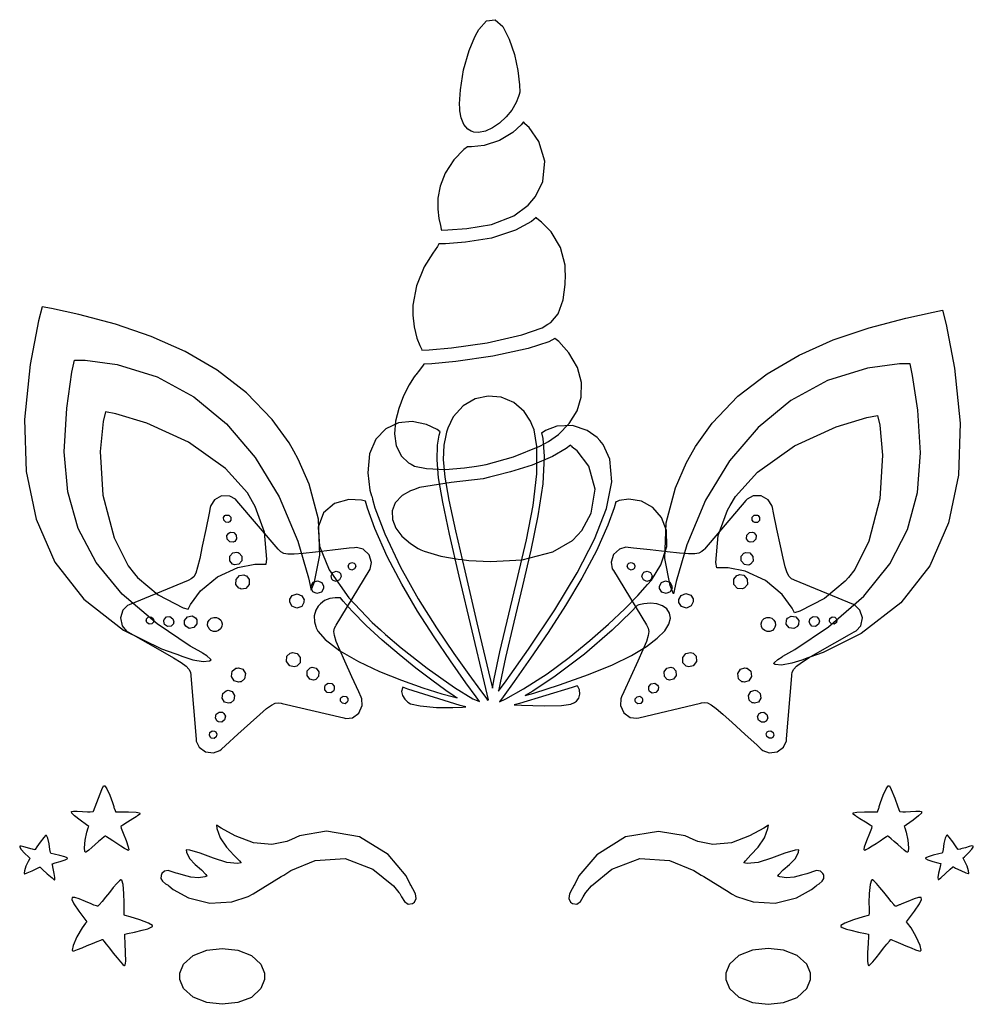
# Model space of a CAD drawing. Extents: x 1.58 to 5.99, y 0.51 to 5.07.
import ezdxf

# ---------------------------------------------------------------- set-up
doc = ezdxf.new("R2010")
doc.units = 0
doc.layers.get('0').update_dxf_attribs({"linetype": 'CONTINUOUS'})

msp = doc.modelspace()

# ---------------------------------------------------------------- linework, layer by layer
at = {"color": 40}
for points in [[(3.61774, 4.65869), (3.61686, 4.68024), (3.62088, 4.74507), (3.6359, 4.83697), (3.66194, 4.92751), (3.68733, 4.99001), (3.69792, 5.00971), (3.706, 5.02479), (3.74115, 5.06424), (3.78119, 5.06972), (3.81694, 5.03787), (3.84722, 4.98019), (3.87104, 4.90831), (3.88726, 4.83382), (3.89486, 4.76828), (3.89524, 4.73406), (3.89268, 4.72325), (3.8904, 4.71392), (3.87944, 4.68674), (3.85883, 4.65158), (3.83257, 4.61925), (3.80236, 4.59125), (3.76986, 4.56896), (3.73682, 4.55393), (3.70497, 4.54758), (3.68278, 4.54904), (3.67606, 4.55138), (3.67042, 4.55296), (3.65489, 4.56261), (3.63747, 4.58399), (3.62478, 4.61589), (3.6186, 4.64794), (3.61774, 4.65869)], [(3.53331, 4.09517), (3.56256, 4.09636), (3.65028, 4.10271), (3.76454, 4.12196), (3.86789, 4.16194), (3.93506, 4.21094), (3.9521, 4.23161), (3.96821, 4.2506), (4.00179, 4.3201), (4.01172, 4.41444), (3.98372, 4.5064), (3.93869, 4.57075), (3.91982, 4.58783), (3.91928, 4.58838), (3.91401, 4.59517), (3.91351, 4.59619), (3.90256, 4.58274), (3.86344, 4.54725), (3.80203, 4.51004), (3.73128, 4.48725), (3.67253, 4.48068), (3.6531, 4.48161), (3.63624, 4.46799), (3.59088, 4.42057), (3.54997, 4.35915), (3.52653, 4.29926), (3.5166, 4.24306), (3.51628, 4.19254), (3.52154, 4.14968), (3.52854, 4.1166), (3.53244, 4.10058), (3.53331, 4.09517)], [(3.44271, 3.53993), (3.47694, 3.54139), (3.57954, 3.55089), (3.74528, 3.57443), (3.90554, 3.61074), (3.99881, 3.64279), (4.02604, 3.65972), (4.03988, 3.6684), (4.07264, 3.70871), (4.09694, 3.77344), (4.10585, 3.84299), (4.10667, 3.89074), (4.10622, 3.90657), (4.10558, 3.93392), (4.08496, 4.01535), (4.04139, 4.08826), (3.99669, 4.13206), (3.9745, 4.14936), (3.9719, 4.15349), (3.95031, 4.13579), (3.8756, 4.09472), (3.76508, 4.05854), (3.64518, 4.03939), (3.55192, 4.03256), (3.52083, 4.03157), (3.51535, 4.02018), (3.493, 3.98882), (3.45313, 3.92578), (3.4171, 3.83751), (3.40121, 3.74869), (3.40104, 3.71907), (3.40136, 3.70111), (3.40707, 3.64719), (3.41911, 3.59592), (3.43251, 3.56153), (3.44032, 3.54542), (3.44271, 3.53993)], [(4.05832, 3.59407), (4.02968, 3.57844), (3.93485, 3.54785), (3.77143, 3.51156), (3.59967, 3.4866), (3.48822, 3.47592), (3.45107, 3.47428), (3.44846, 3.46989), (3.43164, 3.44749), (3.41428, 3.42611), (3.41146, 3.42219), (3.40419, 3.41183), (3.38456, 3.37929), (3.35829, 3.32764), (3.33589, 3.2704), (3.32058, 3.21078), (3.31549, 3.15196), (3.32383, 3.09706), (3.34885, 3.04932), (3.38118, 3.01887), (3.39378, 3.01183), (3.40918, 3.00315), (3.46349, 2.99137), (3.551, 2.98801), (3.64008, 2.99501), (3.69601, 3.0025), (3.71457, 3.00553), (3.74007, 3.01053), (3.86649, 3.04606), (3.98822, 3.09571), (4.01144, 3.10764), (4.02806, 3.11632), (4.07443, 3.14903), (4.12478, 3.19993), (4.16064, 3.25836), (4.18018, 3.32238), (4.18153, 3.38992), (4.16287, 3.45904), (4.1224, 3.52778), (4.07585, 3.57932), (4.05832, 3.59407)], [(4.13857, 3.09099), (4.13747, 3.09153), (4.13069, 3.09879), (4.13021, 3.09928), (4.11089, 3.08415), (4.04656, 3.04676), (3.95247, 3.007), (3.85346, 2.97646), (3.77979, 2.95742), (3.75521, 2.95139), (3.72657, 2.94439), (3.57889, 2.92697), (3.43229, 2.90326), (3.40419, 2.89307), (3.39051, 2.88813), (3.352, 2.86649), (3.31944, 2.83339), (3.30469, 2.7959), (3.3061, 2.75608), (3.32189, 2.71615), (3.35038, 2.67806), (3.38981, 2.64399), (3.42578, 2.62185), (3.43853, 2.616), (3.45307, 2.609), (3.53043, 2.58529), (3.61089, 2.572), (3.62706, 2.57015), (3.6601, 2.56646), (3.75993, 2.56136), (3.90728, 2.56939), (4.04833, 2.6059), (4.13965, 2.65815), (4.16249, 2.68261), (4.18224, 2.70475), (4.22537, 2.7856), (4.24387, 2.8966), (4.21565, 3.00276), (4.16157, 3.07411), (4.13857, 3.09099)]]:
    msp.add_lwpolyline(points, close=True, dxfattribs=at)
at = {"color": 0}
for points in [[(1.68544, 3.741), (1.66862, 3.67492), (1.62972, 3.47374), (1.60374, 3.21815), (1.61143, 2.97792), (1.65701, 2.75672), (1.74447, 2.55826), (1.87788, 2.38618), (2.06131, 2.24408), (2.23742, 2.15662), (2.29893, 2.13574), (2.30832, 2.13254), (2.33626, 2.12196), (2.38292, 2.10661), (2.42974, 2.09831), (2.45985, 2.10097), (2.46772, 2.10558), (2.46511, 2.10949), (2.44775, 2.12472), (2.42785, 2.13732), (2.42393, 2.13992), (2.37061, 2.17008), (2.21733, 2.27225), (2.05556, 2.41054), (1.93506, 2.55713), (1.8526, 2.71419), (1.80464, 2.88406), (1.78788, 3.06896), (1.79893, 3.27121), (1.82335, 3.43804), (1.83436, 3.49306), (1.8839, 3.49328), (2.03261, 3.47379), (2.21739, 3.41639), (2.38672, 3.32357), (2.53851, 3.19829), (2.67079, 3.04329), (2.78153, 2.86143), (2.86865, 2.6556), (2.91851, 2.48606), (2.93024, 2.4285), (2.94581, 2.4669), (2.96967, 2.59136), (2.96392, 2.757), (2.92122, 2.91938), (2.87067, 3.03569), (2.84999, 3.07221), (2.82824, 3.11068), (2.74994, 3.21864), (2.63081, 3.34283), (2.49556, 3.447), (2.34739, 3.53315), (2.18918, 3.60357), (2.02408, 3.66021), (1.85514, 3.70535), (1.72803, 3.73307), (1.68544, 3.741)], [(5.85211, 3.72428), (5.86887, 3.65826), (5.90771, 3.45703), (5.93375, 3.2015), (5.926, 2.96126), (5.88043, 2.74007), (5.79303, 2.54161), (5.65956, 2.36947), (5.47613, 2.22743), (5.30003, 2.13997), (5.23856, 2.11908), (5.22911, 2.11589), (5.20117, 2.10531), (5.15451, 2.08996), (5.10769, 2.0816), (5.07758, 2.08425), (5.06976, 2.08886), (5.07238, 2.09278), (5.08968, 2.10801), (5.10965, 2.12067), (5.11356, 2.12326), (5.16818, 2.15414), (5.32503, 2.25928), (5.48876, 2.40121), (5.60906, 2.55089), (5.68994, 2.71001), (5.73562, 2.88037), (5.75028, 3.06369), (5.73807, 3.26183), (5.71382, 3.42318), (5.70313, 3.4764), (5.65354, 3.47661), (5.50483, 3.45714), (5.32004, 3.39974), (5.15072, 3.30692), (4.99892, 3.18164), (4.86664, 3.02664), (4.75592, 2.84478), (4.66878, 2.63889), (4.61897, 2.46935), (4.60732, 2.41178), (4.59169, 2.45019), (4.56782, 2.57465), (4.57357, 2.74035), (4.61621, 2.90272), (4.66678, 3.01904), (4.6875, 3.05556), (4.70904, 3.09403), (4.78683, 3.20199), (4.90549, 3.32617), (5.04036, 3.43033), (5.18853, 3.5165), (5.34679, 3.58686), (5.51221, 3.64356), (5.68164, 3.68864), (5.80931, 3.71636), (5.85211, 3.72428)], [(2.49164, 1.33995), (2.49382, 1.32514), (2.50922, 1.28185), (2.53797, 1.2385), (2.57221, 1.20242), (2.59831, 1.17562), (2.60622, 1.16596), (2.58996, 1.16363), (2.53956, 1.16829), (2.4776, 1.18723), (2.41639, 1.21067), (2.36837, 1.22456), (2.35211, 1.2264), (2.35374, 1.21598), (2.36778, 1.18614), (2.39415, 1.15804), (2.42339, 1.13368), (2.44325, 1.11263), (2.44792, 1.10449), (2.43875, 1.10118), (2.40907, 1.09701), (2.37304, 1.10037), (2.33876, 1.10921), (2.31369, 1.11632), (2.30524, 1.11806), (2.30072, 1.11936), (2.2876, 1.12457), (2.26899, 1.13015), (2.25157, 1.1282), (2.23964, 1.11654), (2.23753, 1.11182), (2.23568, 1.10807), (2.23492, 1.09446), (2.24294, 1.08073), (2.25683, 1.0695), (2.26812, 1.06223), (2.27186, 1.05973), (2.29226, 1.04308), (2.3629, 1.00439), (2.46132, 0.979438), (2.56261, 0.985514), (2.63932, 1.01052), (2.66249, 1.02327), (2.67443, 1.02978), (2.79139, 1.1027), (2.80311, 1.1097), (2.83649, 1.13146), (2.94911, 1.17779), (3.08697, 1.18679), (3.21619, 1.13726), (3.31065, 1.06006), (3.33649, 1.02951), (3.34022, 1.0249), (3.3489, 1.0089), (3.36208, 0.986817), (3.37935, 0.974175), (3.39919, 0.978082), (3.40419, 0.981608), (3.40842, 0.9847), (3.41635, 1.00071), (3.41271, 1.02327), (3.40093, 1.04666), (3.39139, 1.06261), (3.38857, 1.06803), (3.36936, 1.10531), (3.28662, 1.20416), (3.15386, 1.28722), (3.00119, 1.31228), (2.87696, 1.29069), (2.83957, 1.27431), (2.81836, 1.26492), (2.74858, 1.25043), (2.66325, 1.2583), (2.5791, 1.29058), (2.51303, 1.32688), (2.49164, 1.33995)], [(4.69894, 1.27431), (4.66146, 1.29053), (4.53728, 1.31185), (4.3846, 1.28684), (4.25185, 1.20399), (4.16917, 1.10531), (4.15001, 1.06803), (4.14714, 1.06261), (4.13758, 1.04666), (4.12576, 1.02327), (4.12213, 1.00071), (4.1301, 0.9847), (4.13439, 0.981608), (4.13932, 0.978082), (4.15913, 0.974175), (4.17638, 0.986817), (4.18956, 1.0089), (4.19829, 1.0249), (4.2021, 1.02951), (4.22786, 1.06006), (4.32215, 1.13726), (4.45117, 1.18679), (4.58892, 1.17779), (4.70182, 1.13146), (4.7354, 1.1097), (4.74685, 1.1027), (4.86404, 1.02978), (4.87603, 1.02327), (4.89919, 1.01052), (4.97601, 0.985351), (5.07758, 0.979004), (5.176, 1.00396), (5.24642, 1.04286), (5.26665, 1.05973), (5.27018, 1.06223), (5.28108, 1.0695), (5.29476, 1.08073), (5.30296, 1.09446), (5.30268, 1.10802), (5.30106, 1.11182), (5.29889, 1.11654), (5.28694, 1.1282), (5.26953, 1.13015), (5.25092, 1.12457), (5.23779, 1.11936), (5.23335, 1.11806), (5.22493, 1.1161), (5.20014, 1.10862), (5.16585, 1.09956), (5.12961, 1.09641), (5.09978, 1.10102), (5.0906, 1.10449), (5.09521, 1.11268), (5.11524, 1.13368), (5.14475, 1.15804), (5.17117, 1.18614), (5.18494, 1.21604), (5.18647, 1.2264), (5.17003, 1.22456), (5.12169, 1.21067), (5.06049, 1.18723), (4.99881, 1.16829), (4.94846, 1.16363), (4.93229, 1.16596), (4.94, 1.17562), (4.96571, 1.20253), (4.99972, 1.23888), (5.02865, 1.28228), (5.04443, 1.3252), (5.04688, 1.33995), (5.02544, 1.32688), (4.95936, 1.29058), (4.87528, 1.2583), (4.78993, 1.25043), (4.72017, 1.26492), (4.69894, 1.27431)]]:
    msp.add_lwpolyline(points, close=True, dxfattribs=at)
at = {"color": 191}
for points in [[(3.9521, 3.19515), (3.94564, 3.21115), (3.91629, 3.25515), (3.86751, 3.29747), (3.81028, 3.32167), (3.74918, 3.32747), (3.68875, 3.31451), (3.63357, 3.2825), (3.58822, 3.23101), (3.56233, 3.17828), (3.55729, 3.15972), (3.55317, 3.14501), (3.54492, 3.09972), (3.54194, 3.03358), (3.54926, 2.95182), (3.56765, 2.84489), (3.59799, 2.70335), (3.64106, 2.51758), (3.69769, 2.2781), (3.75114, 2.05111), (3.76878, 1.97538), (3.77658, 2.01764), (3.80382, 2.14378), (3.845, 2.31743), (3.88743, 2.49154), (3.92643, 2.66108), (3.95714, 2.82113), (3.97483, 2.96679), (3.97472, 3.0931), (3.96169, 3.17128), (3.9521, 3.19515)], [(2.11253, 2.5045), (2.12706, 2.48708), (2.2225, 2.40739), (2.33718, 2.3475), (2.36143, 2.33996), (2.3725, 2.36274), (2.41868, 2.42481), (2.49658, 2.49061), (2.59056, 2.53321), (2.66949, 2.54829), (2.69586, 2.54829), (2.70236, 2.54829), (2.71701, 2.54829), (2.7219, 2.54829), (2.72581, 2.57275), (2.71485, 2.69764), (2.6716, 2.81575), (2.6594, 2.83681), (2.63553, 2.87961), (2.53386, 2.99115), (2.36247, 3.1135), (2.16922, 3.20171), (2.02664, 3.24474), (1.97814, 3.25347), (1.96724, 3.20882), (1.95426, 3.06993), (1.96636, 2.86806), (2.01796, 2.67165), (2.08268, 2.54129), (2.11253, 2.5045)], [(5.41667, 2.48785), (5.40207, 2.47043), (5.30664, 2.39074), (5.19189, 2.33083), (5.16769, 2.32324), (5.15657, 2.34603), (5.11046, 2.4081), (5.03256, 2.4739), (4.93858, 2.5165), (4.85965, 2.53157), (4.83333, 2.53157), (4.82682, 2.53157), (4.81218, 2.53157), (4.80729, 2.53157), (4.80339, 2.5561), (4.81429, 2.68099), (4.85753, 2.7991), (4.86979, 2.82015), (4.89361, 2.86296), (4.99522, 2.9745), (5.16661, 3.09685), (5.35992, 3.18506), (5.5025, 3.22808), (5.55106, 3.23682), (5.5619, 3.19217), (5.57487, 3.05328), (5.56272, 2.8514), (5.51118, 2.655), (5.44646, 2.52462), (5.41667, 2.48785)], [(3.52707, 3.16178), (3.51286, 3.17242), (3.46414, 3.19601), (3.39817, 3.20964), (3.33399, 3.20275), (3.27642, 3.17551), (3.23031, 3.12799), (3.20053, 3.06033), (3.19194, 2.9726), (3.20221, 2.89111), (3.20936, 2.8649), (3.21039, 2.86361), (3.21403, 2.85118), (3.21354, 2.85038), (3.22564, 2.80968), (3.27121, 2.69015), (3.34403, 2.53467), (3.42563, 2.38781), (3.50976, 2.25347), (3.59011, 2.13558), (3.66043, 2.03797), (3.71442, 1.96451), (3.73876, 1.93093), (3.74582, 1.91911), (3.74658, 1.91938), (3.74989, 1.92014), (3.75103, 1.92014), (3.73226, 2.00028), (3.67562, 2.2404), (3.61594, 2.49311), (3.5709, 2.68847), (3.53944, 2.83669), (3.52035, 2.94797), (3.51269, 3.03244), (3.51525, 3.10032), (3.52311, 3.14671), (3.52707, 3.16178)], [(4.26563, 3.12121), (4.25347, 3.13504), (4.20742, 3.16792), (4.13906, 3.19097), (4.06754, 3.18832), (4.01476, 3.16824), (4, 3.15767), (3.99972, 3.15717), (3.99735, 3.15636), (3.99685, 3.15657), (4.00319, 3.13069), (4.0089, 3.04975), (4.00179, 2.92025), (3.97987, 2.77328), (3.94738, 2.61415), (3.90864, 2.44808), (3.86794, 2.28033), (3.82958, 2.11615), (3.8049, 1.99978), (3.7979, 1.96078), (3.83279, 2.009), (3.9356, 2.155), (4.05806, 2.33811), (4.16146, 2.50868), (4.24229, 2.66521), (4.29676, 2.80621), (4.32129, 2.93024), (4.31212, 3.03569), (4.28131, 3.10346), (4.26563, 3.12121)], [(3.18229, 2.84099), (3.16379, 2.84592), (3.10508, 2.84868), (3.03771, 2.8304), (2.98757, 2.78733), (2.96197, 2.72081), (2.96815, 2.63211), (3.01351, 2.5224), (3.10536, 2.39301), (3.2124, 2.27968), (3.25103, 2.24511), (3.27453, 2.22396), (3.34679, 2.16233), (3.46653, 2.06689), (3.59304, 1.97754), (3.67899, 1.92617), (3.70936, 1.91288), (3.69358, 1.93474), (3.64621, 2.00032), (3.57497, 2.10081), (3.49929, 2.21197), (3.42279, 2.33122), (3.34912, 2.45622), (3.28207, 2.58453), (3.22521, 2.7136), (3.19119, 2.80865), (3.18229, 2.84099)], [(4.48753, 2.45454), (4.50526, 2.47558), (4.54904, 2.5466), (4.5765, 2.63058), (4.57553, 2.70426), (4.55181, 2.76535), (4.51101, 2.81153), (4.45876, 2.8405), (4.40076, 2.85004), (4.35612, 2.84353), (4.34272, 2.83783), (4.34244, 2.83735), (4.33957, 2.83681), (4.33957, 2.83681), (4.33268, 2.80935), (4.30376, 2.72885), (4.25017, 2.61014), (4.18311, 2.48492), (4.10715, 2.35753), (4.02658, 2.23226), (3.94596, 2.11333), (3.86963, 2.0051), (3.81907, 1.93506), (3.80208, 1.91178), (3.83057, 1.92567), (3.91363, 1.97228), (4.02197, 2.04204), (4.12494, 2.1174), (4.22054, 2.19488), (4.30669, 2.27094), (4.38129, 2.3419), (4.44222, 2.40435), (4.47651, 2.44174), (4.48753, 2.45454)], [(3.06565, 2.39307), (3.05957, 2.3929), (3.04135, 2.39258), (3.01704, 2.38971), (2.99251, 2.38015), (2.97304, 2.36561), (2.96772, 2.35969), (2.96283, 2.35449), (2.95167, 2.33556), (2.94488, 2.30908), (2.94613, 2.28168), (2.95144, 2.26101), (2.95415, 2.2545), (2.96121, 2.23947), (2.99539, 2.20036), (3.06278, 2.14794), (3.14893, 2.09831), (3.24658, 2.05257), (3.34842, 2.01178), (3.44721, 1.97694), (3.53554, 1.94922), (3.58843, 1.93408), (3.60622, 1.92953), (3.59272, 1.93778), (3.55339, 1.96431), (3.48817, 2.01124), (3.41471, 2.06749), (3.33708, 2.13049), (3.25928, 2.19726), (3.18539, 2.26514), (3.11947, 2.33132), (3.07835, 2.37706), (3.06565, 2.39307)], [(4.43956, 2.35764), (4.41135, 2.32844), (4.32319, 2.24419), (4.19467, 2.13292), (4.05886, 2.02983), (3.95628, 1.96153), (3.92085, 1.94097), (3.96089, 1.95253), (4.08018, 1.99013), (4.21408, 2.03771), (4.32449, 2.08333), (4.41303, 2.12679), (4.48167, 2.16769), (4.53217, 2.20578), (4.56635, 2.24061), (4.58604, 2.27197), (4.59304, 2.29953), (4.58914, 2.32286), (4.57622, 2.34174), (4.5561, 2.35585), (4.53054, 2.36481), (4.50136, 2.36833), (4.47043, 2.36604), (4.447, 2.36046), (4.43956, 2.35764)], [(3.35519, 1.97949), (3.35243, 1.97542), (3.34879, 1.96012), (3.3526, 1.94075), (3.36339, 1.92329), (3.37408, 1.9126), (3.37815, 1.90972), (3.3904, 1.9025), (3.43403, 1.89242), (3.5096, 1.88525), (3.58643, 1.88514), (3.63103, 1.88738), (3.64583, 1.88889), (3.62028, 1.8954), (3.37836, 1.97065), (3.35519, 1.97949)], [(3.86979, 1.89725), (3.90435, 1.896), (4.00825, 1.89356), (4.08931, 1.89475), (4.13167, 1.90088), (4.14914, 1.90826), (4.15419, 1.91178), (4.15842, 1.91482), (4.16846, 1.92796), (4.17421, 1.94764), (4.17171, 1.96793), (4.16482, 1.9821), (4.16146, 1.98579), (4.13747, 1.97771), (3.89426, 1.90429), (3.86979, 1.89725)], [(2.04893, 1.33474), (2.05143, 1.32693), (2.06049, 1.30387), (2.07406, 1.26975), (2.08393, 1.24056), (2.08632, 1.22651), (2.08436, 1.22428), (2.08365, 1.2238), (2.07878, 1.22618), (2.06668, 1.23313), (2.05018, 1.24343), (2.03147, 1.25559), (2.01264, 1.2679), (1.99588, 1.27881), (1.98329, 1.28673), (1.97862, 1.28971), (1.97711, 1.28993), (1.97558, 1.28971), (1.97157, 1.2863), (1.96083, 1.2774), (1.94672, 1.26503), (1.93093, 1.25103), (1.91525, 1.2373), (1.90147, 1.22564), (1.89128, 1.21794), (1.88678, 1.21566), (1.88644, 1.21598), (1.88325, 1.21843), (1.88151, 1.23573), (1.88476, 1.27067), (1.89242, 1.308), (1.89844, 1.32905), (1.90104, 1.33474), (1.89085, 1.3418), (1.86068, 1.36328), (1.83479, 1.3833), (1.822, 1.39621), (1.82081, 1.40338), (1.82969, 1.40619), (1.84739, 1.40608), (1.87229, 1.4044), (1.8954, 1.40283), (1.9031, 1.40246), (1.9075, 1.40246), (1.92057, 1.40326), (1.92085, 1.40349), (1.92264, 1.40506), (1.93056, 1.42486), (1.94553, 1.4656), (1.96094, 1.50504), (1.96963, 1.52251), (1.9719, 1.52225), (1.97499, 1.52225), (1.98443, 1.50911), (1.99826, 1.47889), (2.01036, 1.44536), (2.01639, 1.42665), (2.01768, 1.42219), (2.01872, 1.41911), (2.02289, 1.40804), (2.02501, 1.40386), (2.02501, 1.40246), (2.02838, 1.40218), (2.04769, 1.40261), (2.08475, 1.4031), (2.12007, 1.40142), (2.13656, 1.39785), (2.13747, 1.39512), (2.13747, 1.39176), (2.12631, 1.38319), (2.12397, 1.38162), (2.12007, 1.37874), (2.10562, 1.36947), (2.08057, 1.3539), (2.05843, 1.34049), (2.04893, 1.33474), (2.04893, 1.33474)], [(5.4521, 1.38162), (5.44971, 1.38319), (5.43853, 1.39214), (5.43853, 1.39512), (5.4394, 1.39785), (5.45594, 1.40142), (5.49126, 1.4031), (5.52832, 1.40261), (5.54764, 1.40218), (5.55106, 1.40246), (5.55126, 1.40272), (5.55751, 1.41911), (5.55832, 1.42219), (5.55963, 1.42665), (5.5656, 1.44536), (5.57769, 1.47889), (5.59153, 1.50911), (5.60097, 1.52225), (5.60417, 1.52225), (5.60639, 1.52251), (5.61518, 1.50504), (5.63086, 1.4656), (5.64589, 1.42486), (5.65365, 1.40506), (5.65522, 1.40349), (5.65543, 1.40326), (5.66851, 1.40246), (5.6729, 1.40246), (5.68056, 1.40283), (5.70367, 1.4044), (5.72874, 1.40608), (5.74653, 1.40619), (5.75558, 1.40338), (5.75439, 1.39621), (5.7416, 1.3833), (5.7156, 1.36328), (5.68522, 1.3418), (5.67503, 1.33474), (5.67763, 1.32905), (5.68371, 1.308), (5.69163, 1.27067), (5.69488, 1.23573), (5.69276, 1.21832), (5.68956, 1.21598), (5.68901, 1.21555), (5.6844, 1.21794), (5.67404, 1.22564), (5.66021, 1.2373), (5.64464, 1.25103), (5.62896, 1.26503), (5.61496, 1.2774), (5.60439, 1.2863), (5.60042, 1.28971), (5.59896, 1.28993), (5.59739, 1.28944), (5.59272, 1.28635), (5.58024, 1.27827), (5.56358, 1.2672), (5.54486, 1.25483), (5.52621, 1.24273), (5.50971, 1.23253), (5.49744, 1.22586), (5.49229, 1.22374), (5.49164, 1.22428), (5.48958, 1.22635), (5.4916, 1.24056), (5.50151, 1.26975), (5.51535, 1.30387), (5.52453, 1.32693), (5.52707, 1.33474), (5.52707, 1.33474), (5.51736, 1.34049), (5.49501, 1.3539), (5.46994, 1.36947), (5.45574, 1.37874), (5.4521, 1.38162)], [(1.80208, 1.18679), (1.80181, 1.18886), (1.7909, 1.19363), (1.76665, 1.20074), (1.74083, 1.20692), (1.72732, 1.21002), (1.72499, 1.21077), (1.72368, 1.21338), (1.72125, 1.22748), (1.71701, 1.25429), (1.71104, 1.27995), (1.70503, 1.29226), (1.7021, 1.29308), (1.70053, 1.29335), (1.69233, 1.28385), (1.67665, 1.26221), (1.66118, 1.23964), (1.65338, 1.22852), (1.65207, 1.22743), (1.65181, 1.22721), (1.64063, 1.229), (1.63857, 1.22949), (1.63325, 1.23096), (1.61751, 1.23562), (1.60042, 1.24072), (1.58817, 1.24371), (1.58149, 1.24333), (1.58138, 1.23861), (1.58871, 1.22835), (1.60433, 1.21148), (1.62289, 1.19293), (1.62918, 1.18679), (1.62679, 1.18397), (1.62011, 1.17225), (1.60997, 1.15061), (1.60319, 1.12939), (1.60238, 1.118), (1.60417, 1.11599), (1.60493, 1.11523), (1.6161, 1.11941), (1.63971, 1.12994), (1.66347, 1.141), (1.6729, 1.14616), (1.67606, 1.14616), (1.67681, 1.14567), (1.68718, 1.13607), (1.70899, 1.11589), (1.73096, 1.09625), (1.74164, 1.08762), (1.74274, 1.08784), (1.74414, 1.08865), (1.74457, 1.09782), (1.74137, 1.1174), (1.73622, 1.14073), (1.73296, 1.15652), (1.73232, 1.16178), (1.73361, 1.16233), (1.74522, 1.16558), (1.76872, 1.17236), (1.79144, 1.18012), (1.80181, 1.185), (1.80208, 1.18679)], [(5.84375, 1.16287), (5.84304, 1.15761), (5.83957, 1.14182), (5.83421, 1.11849), (5.83094, 1.09885), (5.83187, 1.08963), (5.83333, 1.08887), (5.8341, 1.08865), (5.84446, 1.09728), (5.86626, 1.11692), (5.88824, 1.1371), (5.89893, 1.14676), (5.90001, 1.14724), (5.9031, 1.14724), (5.91254, 1.14209), (5.93631, 1.13097), (5.9599, 1.12044), (5.97108, 1.11627), (5.9719, 1.11702), (5.97358, 1.11876), (5.97276, 1.12988), (5.96599, 1.15088), (5.95589, 1.17269), (5.94922, 1.18473), (5.94689, 1.18782), (5.95313, 1.19396), (5.97168, 1.21246), (5.98731, 1.22927), (5.99463, 1.23937), (5.99451, 1.24398), (5.98785, 1.24425), (5.97558, 1.24137), (5.9585, 1.23644), (5.94276, 1.23193), (5.9375, 1.23058), (5.93565, 1.23009), (5.92443, 1.22824), (5.92393, 1.22846), (5.92264, 1.22927), (5.91476, 1.24023), (5.89931, 1.26286), (5.88363, 1.28478), (5.87549, 1.29438), (5.87397, 1.29411), (5.87099, 1.29329), (5.8649, 1.28098), (5.85894, 1.25532), (5.85471, 1.22852), (5.85232, 1.21441), (5.85101, 1.21181), (5.84868, 1.21105), (5.83518, 1.20795), (5.80935, 1.20177), (5.7851, 1.19466), (5.77419, 1.18989), (5.77399, 1.18782), (5.77399, 1.18603), (5.78413, 1.18061), (5.80692, 1.17263), (5.83062, 1.16607), (5.84244, 1.16314), (5.84375, 1.16287)], [(2.17393, 0.860786), (2.17731, 0.861817), (2.19558, 0.871474), (2.19586, 0.872233), (2.19586, 0.875814), (2.17768, 0.886556), (2.13661, 0.902181), (2.09256, 0.915907), (2.06956, 0.922797), (2.06565, 0.924317), (2.06538, 0.924587), (2.06467, 0.931913), (2.06456, 0.945747), (2.06456, 0.950358), (2.06483, 0.956108), (2.06506, 0.980469), (2.06392, 1.02485), (2.05946, 1.06608), (2.05376, 1.08539), (2.05003, 1.08681), (2.04878, 1.08729), (2.04281, 1.08301), (2.03028, 1.07031), (2.01421, 1.05154), (1.99636, 1.02957), (1.97846, 1.00716), (1.9624, 0.98725), (1.94988, 0.972547), (1.94476, 0.966851), (1.94271, 0.965983), (1.94217, 0.965767), (1.93619, 0.966797), (1.92497, 0.970921), (1.92188, 0.972222), (1.91282, 0.975749), (1.88585, 0.986871), (1.85678, 0.998861), (1.83578, 1.00597), (1.82394, 1.00613), (1.82249, 0.997071), (1.83251, 0.976671), (1.85514, 0.942708), (1.88238, 0.905382), (1.89165, 0.893067), (1.88618, 0.887642), (1.87056, 0.865343), (1.84646, 0.824328), (1.82878, 0.784071), (1.82422, 0.762696), (1.8271, 0.758681), (1.82753, 0.758029), (1.83382, 0.759224), (1.84912, 0.764486), (1.87022, 0.773004), (1.89426, 0.783203), (1.91851, 0.793565), (1.94015, 0.802626), (1.95643, 0.808865), (1.96272, 0.811253), (1.96457, 0.810764), (1.9661, 0.809733), (1.97038, 0.804363), (1.98193, 0.790039), (1.99735, 0.770508), (2.01471, 0.748535), (2.03207, 0.726887), (2.04764, 0.708279), (2.0594, 0.695367), (2.06446, 0.690647), (2.06565, 0.690972), (2.06896, 0.692871), (2.07194, 0.710721), (2.07172, 0.749349), (2.06896, 0.795031), (2.06749, 0.825629), (2.06771, 0.835775), (2.06771, 0.835775), (2.08078, 0.838704), (2.11219, 0.84554), (2.14794, 0.853842), (2.16846, 0.858996), (2.17393, 0.860786)], [(5.50939, 0.835775), (5.50939, 0.825575), (5.50765, 0.794868), (5.50493, 0.748915), (5.50493, 0.710232), (5.50819, 0.6926), (5.51144, 0.690972), (5.51253, 0.690701), (5.51758, 0.695367), (5.52929, 0.708279), (5.54471, 0.726887), (5.56196, 0.748535), (5.57921, 0.770508), (5.59462, 0.790039), (5.60633, 0.804363), (5.61068, 0.809733), (5.61253, 0.810764), (5.61442, 0.811035), (5.62056, 0.808539), (5.63672, 0.802083), (5.65826, 0.79286), (5.6824, 0.782389), (5.70638, 0.772244), (5.72749, 0.763943), (5.74289, 0.758897), (5.7494, 0.757921), (5.75, 0.758681), (5.75282, 0.762696), (5.74821, 0.784071), (5.73058, 0.824328), (5.70649, 0.865343), (5.69086, 0.887642), (5.68544, 0.893067), (5.69472, 0.905382), (5.72217, 0.942708), (5.74501, 0.976671), (5.75504, 0.997071), (5.75347, 1.00613), (5.74154, 1.00597), (5.72043, 0.998861), (5.69125, 0.986871), (5.66422, 0.975749), (5.65522, 0.972222), (5.65207, 0.971192), (5.63878, 0.965983), (5.63439, 0.965983), (5.63222, 0.967068), (5.62717, 0.972874), (5.61464, 0.987685), (5.59858, 1.00765), (5.58074, 1.02995), (5.56282, 1.05181), (5.54676, 1.07048), (5.53424, 1.08306), (5.52826, 1.08729), (5.52707, 1.08681), (5.52322, 1.0855), (5.51714, 1.06608), (5.51275, 1.02485), (5.51183, 0.980469), (5.51221, 0.956108), (5.51247, 0.950358), (5.51247, 0.945637), (5.51193, 0.931478), (5.51144, 0.926107), (5.51144, 0.924317), (5.50754, 0.922797), (5.48449, 0.915907), (5.44049, 0.902181), (5.39936, 0.886556), (5.38124, 0.875814), (5.38124, 0.872233), (5.38146, 0.871474), (5.3871, 0.866917), (5.39947, 0.861817), (5.4031, 0.860786), (5.40831, 0.858996), (5.4285, 0.853842), (5.46403, 0.84554), (5.49567, 0.838704), (5.50939, 0.835775), (5.50939, 0.835775)]]:
    msp.add_lwpolyline(points, close=True, dxfattribs=at)
at = {"color": 132}
for points in [[(2.08436, 2.23469), (2.10667, 2.22185), (2.17378, 2.18349), (2.2424, 2.14458), (2.29297, 2.11546), (2.32835, 2.09375), (2.35135, 2.07693), (2.36475, 2.06261), (2.37131, 2.04833), (2.37358, 2.03581), (2.37397, 2.03157), (2.39789, 1.73887), (2.39854, 1.72949), (2.41174, 1.70199), (2.44135, 1.67953), (2.47846, 1.67503), (2.50738, 1.68571), (2.5146, 1.692), (2.53375, 1.70921), (2.5911, 1.76118), (2.64931, 1.81429), (2.69254, 1.8534), (2.72396, 1.88032), (2.74675, 1.89697), (2.76417, 1.90533), (2.77946, 1.90717), (2.79183, 1.90549), (2.79585, 1.90451), (3.08128, 1.83681), (3.09044, 1.83447), (3.12088, 1.83832), (3.15142, 1.85986), (3.16694, 1.8941), (3.16536, 1.92497), (3.16146, 1.93371), (3.15088, 1.95725), (3.11897, 2.02767), (3.08626, 2.0995), (3.06239, 2.15272), (3.0466, 2.19103), (3.03792, 2.21799), (3.03549, 2.23725), (3.03842, 2.25239), (3.04372, 2.26357), (3.04585, 2.26704), (3.19894, 2.51807), (3.204, 2.52636), (3.20975, 2.55713), (3.19868, 2.59283), (3.17079, 2.61794), (3.14085, 2.62619), (3.13124, 2.62532), (3.10562, 2.62267), (3.02886, 2.61426), (2.95053, 2.60531), (2.89253, 2.59896), (2.85113, 2.59554), (2.82269, 2.59538), (2.80354, 2.59885), (2.78988, 2.60628), (2.78076, 2.61496), (2.7781, 2.61806), (2.58649, 2.84201), (2.58035, 2.84933), (2.55333, 2.8641), (2.516, 2.86469), (2.48318, 2.84614), (2.46576, 2.82026), (2.46354, 2.81076), (2.45817, 2.78554), (2.44243, 2.70969), (2.4266, 2.63222), (2.41461, 2.57503), (2.40494, 2.53461), (2.39615, 2.50765), (2.38678, 2.49072), (2.37532, 2.48042), (2.36421, 2.47478), (2.3604, 2.47325), (2.08854, 2.36079), (2.08003, 2.35715), (2.05897, 2.33599), (2.04775, 2.30051), (2.05583, 2.26367), (2.07585, 2.23947), (2.08436, 2.23469)], [(5.43956, 2.36182), (5.16769, 2.47428), (5.1639, 2.47586), (5.1531, 2.48172), (5.14193, 2.49219), (5.13271, 2.50917), (5.12392, 2.53603), (5.11421, 2.57633), (5.10206, 2.6334), (5.08599, 2.71078), (5.06999, 2.78657), (5.06456, 2.81179), (5.0625, 2.82124), (5.04546, 2.84717), (5.01286, 2.86572), (4.97537, 2.86513), (4.94797, 2.85042), (4.94168, 2.84304), (4.75, 2.61908), (4.74729, 2.61594), (4.73817, 2.60732), (4.72456, 2.59987), (4.70535, 2.5964), (4.67692, 2.59657), (4.63558, 2.60004), (4.57753, 2.60639), (4.49918, 2.61529), (4.42242, 2.62375), (4.39686, 2.62642), (4.38732, 2.62728), (4.35769, 2.61903), (4.32981, 2.59386), (4.31847, 2.55817), (4.32406, 2.5274), (4.32915, 2.5191), (4.48232, 2.26807), (4.48438, 2.26449), (4.48969, 2.2531), (4.49262, 2.23768), (4.49018, 2.21832), (4.4815, 2.19125), (4.46565, 2.153), (4.44185, 2.09993), (4.40913, 2.02838), (4.37717, 1.95817), (4.36664, 1.93474), (4.36268, 1.92606), (4.36117, 1.89518), (4.37668, 1.86089), (4.40722, 1.83936), (4.43767, 1.8355), (4.44689, 1.83783), (4.73232, 1.90554), (4.73633, 1.90653), (4.74869, 1.90821), (4.76406, 1.90636), (4.78163, 1.898), (4.80453, 1.88135), (4.83599, 1.85444), (4.87918, 1.81532), (4.93728, 1.76221), (4.99442, 1.71029), (5.01357, 1.69303), (5.02067, 1.68658), (5.04964, 1.67551), (5.08669, 1.67979), (5.11632, 1.70242), (5.1295, 1.73036), (5.13021, 1.7399), (5.15419, 2.03267), (5.15451, 2.03678), (5.15674, 2.0491), (5.16336, 2.06326), (5.17676, 2.07753), (5.19971, 2.0944), (5.23508, 2.11621), (5.28569, 2.14546), (5.35428, 2.18451), (5.42139, 2.22293), (5.44374, 2.23579), (5.45247, 2.24035), (5.47342, 2.26417), (5.48188, 2.30078), (5.47021, 2.33643), (5.44829, 2.35807), (5.43956, 2.36182)], [(2.54893, 2.74306), (2.54601, 2.74175), (2.53494, 2.74283), (2.52604, 2.75217), (2.5249, 2.76503), (2.53147, 2.77403), (2.5344, 2.77533), (2.53765, 2.77653), (2.54937, 2.77518), (2.55843, 2.7659), (2.55908, 2.75325), (2.55197, 2.74436), (2.54893, 2.74306)], [(4.99582, 2.77533), (4.99875, 2.77403), (5.00537, 2.76492), (5.00456, 2.75179), (4.99567, 2.7424), (4.98421, 2.74164), (4.98122, 2.74306), (4.97814, 2.74442), (4.97103, 2.75325), (4.97174, 2.7659), (4.98079, 2.77518), (4.99251, 2.77653), (4.99582, 2.77533)], [(2.57292, 2.65246), (2.56879, 2.65072), (2.55354, 2.65196), (2.5415, 2.66407), (2.54021, 2.68104), (2.5491, 2.69325), (2.55311, 2.69515), (2.55701, 2.69689), (2.57172, 2.69553), (2.58333, 2.68317), (2.58475, 2.66618), (2.57661, 2.65424), (2.57292, 2.65246)], [(4.97711, 2.69515), (4.98101, 2.69342), (4.98996, 2.68147), (4.98867, 2.66444), (4.97661, 2.65213), (4.96137, 2.65072), (4.95731, 2.65246), (4.95356, 2.65424), (4.94542, 2.66618), (4.94683, 2.68317), (4.95844, 2.69553), (4.97314, 2.69689), (4.97711, 2.69515)], [(2.57086, 2.54719), (2.56575, 2.54932), (2.55404, 2.56392), (2.55431, 2.58539), (2.56803, 2.60161), (2.58653, 2.60433), (2.59169, 2.60243), (2.5969, 2.60042), (2.60949, 2.58594), (2.60938, 2.56467), (2.59517, 2.54856), (2.57617, 2.54546), (2.57086, 2.54719)], [(4.9375, 2.6014), (4.94254, 2.60346), (4.9611, 2.60101), (4.97483, 2.58475), (4.9751, 2.56304), (4.96338, 2.54829), (4.95833, 2.54617), (4.95318, 2.54454), (4.935, 2.54807), (4.92096, 2.56446), (4.92036, 2.58544), (4.9324, 2.59956), (4.9375, 2.6014)], [(3.13124, 2.55138), (3.13351, 2.5491), (3.1365, 2.53831), (3.13081, 2.52692), (3.11903, 2.52181), (3.1084, 2.52513), (3.10622, 2.52746), (3.104, 2.52983), (3.10135, 2.54058), (3.10699, 2.55192), (3.11849, 2.55701), (3.12901, 2.55371), (3.13124, 2.55138)], [(4.42393, 2.52746), (4.42171, 2.52513), (4.41092, 2.52181), (4.39893, 2.52692), (4.39318, 2.53831), (4.39654, 2.54915), (4.39899, 2.55138), (4.40115, 2.55371), (4.41162, 2.55701), (4.42318, 2.55192), (4.42882, 2.54058), (4.42611, 2.52983), (4.42393, 2.52746)], [(3.02919, 2.4764), (3.02621, 2.47982), (3.02262, 2.49479), (3.03022, 2.51014), (3.04557, 2.51671), (3.05957, 2.51187), (3.0625, 2.50868), (3.06543, 2.50564), (3.06901, 2.49137), (3.06147, 2.47618), (3.04606, 2.46918), (3.03207, 2.47336), (3.02919, 2.4764)], [(4.46772, 2.50868), (4.4706, 2.51193), (4.48475, 2.51671), (4.50038, 2.51014), (4.50797, 2.49479), (4.50407, 2.47976), (4.50103, 2.4764), (4.4981, 2.47336), (4.4841, 2.46918), (4.46875, 2.47618), (4.46115, 2.49137), (4.46479, 2.50564), (4.46772, 2.50868)], [(2.60101, 2.43576), (2.59532, 2.43799), (2.58192, 2.45421), (2.58251, 2.47825), (2.59836, 2.49642), (2.61925, 2.49946), (2.625, 2.49724), (2.63069, 2.49507), (2.6441, 2.47874), (2.64344, 2.45443), (2.62761, 2.43619), (2.60667, 2.43349), (2.60101, 2.43576)], [(2.93024, 2.44303), (2.93033, 2.44857), (2.93989, 2.4649), (2.96001, 2.47146), (2.97954, 2.4636), (2.98779, 2.44726), (2.98753, 2.442), (2.98736, 2.43647), (2.97765, 2.42008), (2.95725, 2.41325), (2.93767, 2.42106), (2.92979, 2.43778), (2.93024, 2.44303)], [(4.54269, 2.442), (4.54254, 2.44737), (4.55106, 2.4636), (4.57053, 2.47146), (4.59044, 2.4649), (4.59983, 2.44857), (4.59999, 2.44303), (4.60037, 2.43778), (4.5925, 2.42106), (4.57286, 2.41325), (4.55251, 2.42008), (4.54281, 2.43647), (4.54269, 2.442)], [(4.90625, 2.49826), (4.91194, 2.50049), (4.93283, 2.49735), (4.94868, 2.47889), (4.94928, 2.45481), (4.93587, 2.43886), (4.93024, 2.43679), (4.92443, 2.43435), (4.903, 2.43674), (4.88699, 2.45508), (4.88656, 2.4796), (4.90039, 2.4961), (4.90625, 2.49826)], [(2.83128, 2.38053), (2.83137, 2.38667), (2.84224, 2.40468), (2.86524, 2.41183), (2.88764, 2.40256), (2.89714, 2.38363), (2.89686, 2.37744), (2.89686, 2.37131), (2.88644, 2.35275), (2.86367, 2.34543), (2.84104, 2.35487), (2.83111, 2.37418), (2.83128, 2.38053)], [(4.63226, 2.37847), (4.63211, 2.38471), (4.64193, 2.4036), (4.66428, 2.41288), (4.68707, 2.40576), (4.69775, 2.38775), (4.69792, 2.38163), (4.69819, 2.37522), (4.68881, 2.35536), (4.66661, 2.34571), (4.64367, 2.35319), (4.63254, 2.37207), (4.63226, 2.37847)], [(2.16769, 2.29199), (2.1684, 2.29519), (2.17594, 2.3036), (2.18864, 2.30507), (2.19917, 2.2979), (2.20193, 2.28689), (2.20107, 2.28369), (2.20031, 2.28065), (2.19276, 2.27274), (2.18007, 2.27149), (2.16954, 2.27843), (2.16683, 2.28901), (2.16769, 2.29199)], [(2.24897, 2.2889), (2.24994, 2.29324), (2.26004, 2.30458), (2.27681, 2.30621), (2.29081, 2.29639), (2.29476, 2.28179), (2.29372, 2.27746), (2.29269, 2.27328), (2.28261, 2.26226), (2.26585, 2.26053), (2.25185, 2.27013), (2.24794, 2.28467), (2.24897, 2.2889)], [(2.39789, 2.29514), (2.40067, 2.29064), (2.40104, 2.27214), (2.38721, 2.25558), (2.36594, 2.25151), (2.34961, 2.26124), (2.3469, 2.26594), (2.34424, 2.27056), (2.34412, 2.28885), (2.35792, 2.30518), (2.3789, 2.30919), (2.39513, 2.29986), (2.39789, 2.29514)], [(2.51357, 2.28678), (2.5154, 2.28375), (2.51856, 2.27306), (2.51731, 2.26036), (2.51124, 2.24963), (2.50168, 2.24164), (2.49001, 2.23725), (2.47765, 2.23719), (2.46593, 2.24235), (2.45801, 2.25037), (2.45628, 2.25347), (2.45437, 2.25657), (2.45117, 2.26725), (2.45231, 2.27979), (2.45822, 2.29042), (2.46767, 2.29829), (2.47928, 2.30268), (2.49169, 2.30274), (2.50353, 2.29769), (2.51167, 2.28988), (2.51357, 2.28678)], [(5.07497, 2.25347), (5.07308, 2.25043), (5.065, 2.24262), (5.05311, 2.23762), (5.04075, 2.23768), (5.02914, 2.24203), (5.01969, 2.24989), (5.01372, 2.26053), (5.01258, 2.27306), (5.01579, 2.28375), (5.01768, 2.28678), (5.01947, 2.28988), (5.02729, 2.29769), (5.03896, 2.30274), (5.05122, 2.30268), (5.06278, 2.29829), (5.07221, 2.29042), (5.07835, 2.27979), (5.07969, 2.26725), (5.07676, 2.25657), (5.07497, 2.25347)], [(5.18332, 2.26492), (5.1805, 2.26025), (5.16417, 2.25092), (5.14296, 2.25493), (5.12912, 2.27126), (5.1295, 2.28961), (5.13226, 2.29411), (5.13504, 2.29893), (5.15136, 2.30875), (5.17264, 2.3049), (5.18647, 2.28842), (5.18608, 2.26964), (5.18332, 2.26492)], [(5.23643, 2.27849), (5.2354, 2.28267), (5.23931, 2.29699), (5.25336, 2.30686), (5.27013, 2.30544), (5.28022, 2.29422), (5.28125, 2.28993), (5.28222, 2.28554), (5.27832, 2.27061), (5.26426, 2.26079), (5.2475, 2.26269), (5.23742, 2.27414), (5.23643, 2.27849)], [(5.32915, 2.28369), (5.3284, 2.28694), (5.33143, 2.2979), (5.3419, 2.30507), (5.35433, 2.3036), (5.36176, 2.29519), (5.36253, 2.29199), (5.36333, 2.28901), (5.36079, 2.27843), (5.35047, 2.27149), (5.33783, 2.27274), (5.33003, 2.2806), (5.32915, 2.28369)], [(2.83854, 2.13889), (2.84451, 2.14068), (2.8655, 2.13601), (2.88004, 2.11649), (2.87879, 2.09233), (2.86415, 2.07715), (2.85835, 2.07536), (2.85232, 2.07362), (2.83132, 2.0784), (2.81679, 2.09814), (2.81803, 2.1224), (2.83268, 2.13732), (2.83854, 2.13889)], [(4.67188, 2.07536), (4.6659, 2.0771), (4.65093, 2.09233), (4.64974, 2.11649), (4.66456, 2.13601), (4.6856, 2.14068), (4.69168, 2.13889), (4.69754, 2.13732), (4.71257, 2.1224), (4.71376, 2.09814), (4.69894, 2.0784), (4.6779, 2.07362), (4.67188, 2.07536)], [(2.58751, 2.06803), (2.59343, 2.06933), (2.61361, 2.0631), (2.62614, 2.04243), (2.6225, 2.01844), (2.60607, 2.00467), (2.59999, 2.00347), (2.59397, 2.00233), (2.574, 2.0089), (2.56168, 2.02951), (2.56543, 2.05328), (2.58149, 2.06689), (2.58751, 2.06803)], [(2.93024, 2.07015), (2.93528, 2.07178), (2.95329, 2.06782), (2.96588, 2.05063), (2.96479, 2.02914), (2.95204, 2.01551), (2.94689, 2.01389), (2.94179, 2.01232), (2.92378, 2.01611), (2.91118, 2.03304), (2.91228, 2.05447), (2.92503, 2.06836), (2.93024, 2.07015)], [(4.58333, 2.01389), (4.57813, 2.01551), (4.56538, 2.02914), (4.56429, 2.05063), (4.57688, 2.06782), (4.59489, 2.07178), (4.59999, 2.07015), (4.60514, 2.06842), (4.61789, 2.05447), (4.61897, 2.03304), (4.60639, 2.01611), (4.58838, 2.01232), (4.58333, 2.01389)], [(4.93024, 2.00347), (4.9241, 2.00467), (4.90782, 2.01856), (4.9044, 2.04281), (4.91699, 2.06353), (4.9369, 2.0695), (4.94271, 2.06803), (4.94879, 2.06689), (4.96517, 2.05328), (4.96886, 2.02951), (4.95632, 2.0089), (4.93625, 2.00233), (4.93024, 2.00347)], [(2.54167, 1.96386), (2.54693, 1.9649), (2.56451, 1.95904), (2.57547, 1.94075), (2.57237, 1.91965), (2.55832, 1.90761), (2.55311, 1.90657), (2.54775, 1.90543), (2.52979, 1.91086), (2.51887, 1.92904), (2.52219, 1.95025), (2.53629, 1.96272), (2.54167, 1.96386)], [(2.99479, 1.98579), (2.99681, 1.98975), (3.00933, 1.99837), (3.02604, 1.99647), (3.03728, 1.98406), (3.03743, 1.96892), (3.03543, 1.96496), (3.03353, 1.96115), (3.02143, 1.95296), (3.00493, 1.95503), (2.99349, 1.96729), (2.99283, 1.98199), (2.99479, 1.98579)], [(4.49479, 1.96386), (4.49274, 1.96783), (4.49306, 1.98296), (4.5045, 1.99544), (4.52126, 1.99729), (4.53353, 1.98867), (4.53543, 1.98469), (4.53728, 1.98107), (4.53668, 1.96679), (4.52522, 1.95475), (4.50874, 1.95247), (4.49669, 1.96024), (4.49479, 1.96386)], [(4.97711, 1.90657), (4.97179, 1.90761), (4.95763, 1.91965), (4.95426, 1.94075), (4.96517, 1.95904), (4.98313, 1.9649), (4.98856, 1.96386), (4.99397, 1.96272), (5.0084, 1.95025), (5.01172, 1.92904), (5.00054, 1.91086), (4.98247, 1.90543), (4.97711, 1.90657)], [(3.06771, 1.92953), (3.06933, 1.9324), (3.079, 1.93826), (3.0919, 1.93647), (3.10047, 1.92708), (3.10053, 1.91581), (3.09896, 1.91288), (3.09733, 1.90983), (3.08772, 1.90315), (3.07508, 1.90479), (3.06657, 1.91465), (3.06619, 1.92643), (3.06771, 1.92953)], [(4.43126, 1.91178), (4.42964, 1.91471), (4.42969, 1.926), (4.43826, 1.93539), (4.45117, 1.93718), (4.46083, 1.93138), (4.46251, 1.9285), (4.46408, 1.92563), (4.46403, 1.91417), (4.45546, 1.90451), (4.44254, 1.90272), (4.43283, 1.90886), (4.43126, 1.91178)], [(2.49794, 1.82118), (2.49414, 1.82368), (2.48687, 1.83718), (2.49089, 1.85389), (2.50461, 1.86415), (2.51932, 1.86317), (2.52289, 1.86079), (2.52658, 1.85829), (2.53364, 1.84467), (2.52994, 1.82775), (2.51644, 1.81743), (2.50151, 1.81874), (2.49794, 1.82118)], [(5.00726, 1.85969), (5.01079, 1.86208), (5.0255, 1.86322), (5.03928, 1.85325), (5.04329, 1.83658), (5.03603, 1.82275), (5.03228, 1.82015), (5.02875, 1.81782), (5.01411, 1.817), (5.0006, 1.82747), (4.99664, 1.84418), (5.00364, 1.85742), (5.00726, 1.85969)], [(2.48643, 1.77431), (2.48915, 1.77257), (2.49447, 1.76258), (2.49137, 1.75), (2.48085, 1.74224), (2.4694, 1.74328), (2.46669, 1.74511), (2.46403, 1.7469), (2.45904, 1.75672), (2.46208, 1.7691), (2.47233, 1.77681), (2.48361, 1.7761), (2.48643, 1.77431)], [(5.06353, 1.74511), (5.06071, 1.74338), (5.04926, 1.74268), (5.03879, 1.75038), (5.03569, 1.76275), (5.04096, 1.77262), (5.04372, 1.77431), (5.04656, 1.7761), (5.05794, 1.77681), (5.06847, 1.7691), (5.07156, 1.75672), (5.06625, 1.74685), (5.06353, 1.74511)], [(2.71457, 0.64095), (2.71457, 0.626736), (2.69769, 0.583985), (2.65338, 0.543403), (2.5906, 0.519206), (2.51872, 0.511285), (2.44683, 0.519586), (2.38406, 0.544), (2.33974, 0.584472), (2.32292, 0.626844), (2.32292, 0.64095), (2.32292, 0.655057), (2.33974, 0.697374), (2.38406, 0.737631), (2.44683, 0.761828), (2.51872, 0.769857), (2.5906, 0.761828), (2.65338, 0.737631), (2.69769, 0.697374), (2.71457, 0.655057), (2.71457, 0.64095)], [(4.84896, 0.64095), (4.84896, 0.626844), (4.86578, 0.584472), (4.9101, 0.544), (4.97287, 0.519586), (5.04476, 0.511285), (5.11664, 0.519206), (5.17942, 0.543403), (5.22374, 0.583985), (5.24061, 0.626736), (5.24061, 0.64095), (5.24061, 0.655057), (5.22374, 0.697374), (5.17942, 0.737631), (5.11664, 0.761828), (5.04476, 0.769857), (4.97287, 0.761828), (4.9101, 0.737631), (4.86578, 0.697374), (4.84896, 0.655057), (4.84896, 0.64095)]]:
    msp.add_lwpolyline(points, close=True, dxfattribs=at)

doc.saveas('drawing.dxf')
